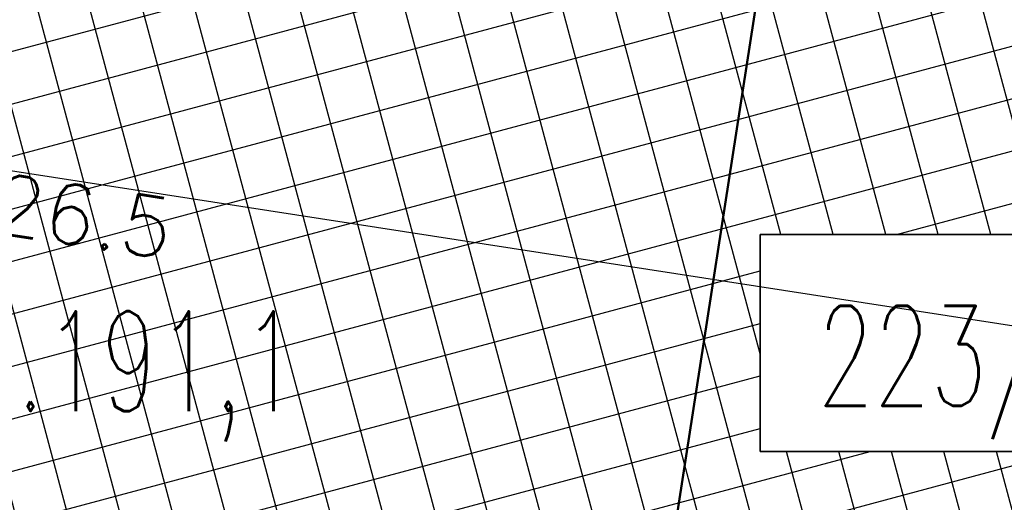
# Model space of a CAD drawing. Header units: metres. Extents: x 5509548 to 5517943, y 5680530 to 5684871.
# Tile 22 of 256: x 5516059 to 5516071, y 5683306 to 5683312. Entities that reach past the tile are written whole.
import ezdxf
from ezdxf.enums import TextEntityAlignment as Align

# ---------------------------------------------------------------- set-up
doc = ezdxf.new("R2010")
doc.units = ezdxf.units.M
doc.linetypes.add('L_0_07', pattern=[2.25, 0.75, -0.5, 0, -0.5, 0, -0.5])
doc.layers.get('0').update_dxf_attribs({"linetype": 'CONTINUOUS', "lineweight": 18})
doc.layers.get('Defpoints').update_dxf_attribs({"linetype": 'CONTINUOUS'})
for name, color, linetype in [('A-Budynek szraf', 170, 'CONTINUOUS'), ('A-Nasadzenia', 7, 'CONTINUOUS'), ('A-Nawierzchnie', 41, 'CONTINUOUS')]:
    doc.layers.add(name, color=color, linetype=linetype)
doc.layers.add('D-WYMIARY', color=7, linetype='CONTINUOUS', lineweight=15)
doc.layers.add('pzp', color=7, linetype='L_0_07', lineweight=35, true_color=0xd200d2)
doc.layers.add('wysokosci', color=7, linetype='CONTINUOUS', lineweight=25, true_color=0x24e924)
doc.styles.get("Standard").update_dxf_attribs({"font": 'simplex.shx'})
doc.dimstyles.get("Standard").update_dxf_attribs({"dimtxt": 0.18, "dimasz": 0.18, "dimexe": 0.18, "dimexo": 0.0625, "dimgap": 0.09, "dimtad": 0, "dimtih": 1, "dimtoh": 1, "dimdec": 4, "dimzin": 0, "dimdsep": 46, "dimtxsty": 'Standard', "dimcen": 0.09, "dimadec": 0, "dimazin": 0, "dimtfac": 1, "dimtdec": 4, "dimtofl": 0, "dimtmove": 0, "dimatfit": 3, "dimfxl": 1, "dimtolj": 1, "dimtzin": 0, "dimarcsym": 0})

# ---------------------------------------------------------------- blocks, each defined once
blk = doc.blocks.new('_ARCHTICK')
at = {"color": 0, "linetype": 'ByBlock', "lineweight": -2}
blk.add_line((0, 0), (-1, 0), dxfattribs=at)
blk.add_solid([(0.397747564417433, 0.3093592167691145), (0.3093592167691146, 0.397747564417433), (-0.3093592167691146, -0.397747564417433), (-0.397747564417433, -0.3093592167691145)], dxfattribs=at)
blk = doc.blocks.new('*D420')
at = {"layer": 'D-WYMIARY', "color": 14, "lineweight": -2}
for p, q in [((5516046.898735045, 5683315.945821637), (5516046.235063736, 5683311.666743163)), ((5516045.898030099, 5683312.103559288), (5516072.845841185, 5683307.924040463)), ((5516073.055997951, 5683311.888914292), (5516072.392326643, 5683307.609835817))]:
    blk.add_line(p, q, dxfattribs=at)
at = {"layer": 'Defpoints', "color": 0}
for p in [(5516046.954293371, 5683316.304038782), (5516073.111556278, 5683312.247131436), (5516072.450567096, 5683307.985346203)]:
    blk.add_point(p, dxfattribs=at)
at = {"layer": 'D-WYMIARY', "color": 14, "lineweight": -2, "xscale": 0.5, "yscale": 0.5, "zscale": 0.5}
for p, rotation in [((5516046.293304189, 5683312.042253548), 171.1838518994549), ((5516072.450567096, 5683307.985346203), 351.1838518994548)]:
    blk.add_blockref('_ARCHTICK', p, dxfattribs=dict(at, rotation=rotation))
at = {"layer": 'D-WYMIARY', "color": 50, "linetype": 'ByBlock', "insert": (5516059.306798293, 5683309.593821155), "char_height": 0.75, "attachment_point": 5, "rotation": 351.18385189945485}
blk.add_mtext('\\A1;26.5', dxfattribs=at)

msp = doc.modelspace()

# ---------------------------------------------------------------- hatches: boundary and pattern name
at = {"layer": 'A-Budynek szraf', "linetype": 'ByBlock', "transparency": 33554687}
h = msp.add_hatch(dxfattribs=at)
h.set_pattern_fill('ANSI37', color=256, scale=0.2, angle=59.99999999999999, style=0)
h.set_pattern_definition([(105, (-191.2213894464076, 9.313225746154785e-10), (-0.6133628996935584, -0.1643500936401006), []), (194.9999999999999, (-191.2213894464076, 9.313225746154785e-10), (0.1643500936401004, -0.6133628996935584), [])])
h.paths.add_polyline_path([(5516072.188769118, 5683309.363978), (5516067.782111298, 5683309.363978), (5516067.782111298, 5683306.64545265), (5516071.767134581, 5683306.645452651), (5516069.857698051, 5683294.334194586), (5516044.629329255, 5683298.247033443), (5516047.346706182, 5683315.767557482), (5516072.575074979, 5683311.854718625)])
h.paths.add_polyline_path([(5516054.454114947, 5683304.922500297), (5516060.695085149, 5683304.922500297), (5516060.695085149, 5683303.164174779), (5516054.454114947, 5683303.164174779)], flags=16)
at = {"layer": 'A-Nawierzchnie', "linetype": 'ByBlock', "true_color": 0xb7e0ab, "transparency": 33554687}
h = msp.add_hatch(dxfattribs=at)
h.set_pattern_fill('ANSI37', color=9, scale=0.1, style=0)
h.set_pattern_definition([(45, (615.2743167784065, 129.3192508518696), (-0.2245064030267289, 0.2245064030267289), []), (135, (615.2743167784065, 129.3192508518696), (-0.2245064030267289, -0.2245064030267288), [])])
h.paths.add_polyline_path([(5516099.6639383, 5683319.509563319), (5516093.18050492, 5683320.492467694, 0.02400827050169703), (5516090.889116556, 5683320.728043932), (5516071.666547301, 5683321.775596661, -0.02484724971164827), (5516069.295594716, 5683322.023371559), (5516062.302756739, 5683323.108692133, -0.3638266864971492), (5516061.032989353, 5683324.559218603), (5516063.231110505, 5683324.230619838), (5516064.490548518, 5683332.646905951), (5516062.29494606, 5683332.975128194), (5516065.4430103, 5683353.379441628, 0.414213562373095), (5516062.9339508, 5683356.800643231), (5516050.08979864, 5683358.776220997, 0.4141947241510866), (5516046.668626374, 5683356.267352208), (5516042.257273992, 5683327.598946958, 0.4142317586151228), (5516044.766305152, 5683324.177561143), (5516053.343595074, 5683322.858275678, -0.02007901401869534), (5516053.579985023, 5683322.812134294), (5516052.668604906, 5683316.935679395), (5516054.150876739, 5683316.705803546), (5516053.920999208, 5683315.223525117), (5516046.954293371, 5683316.304038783), (5516046.53358273, 5683313.591470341), (5516044.962368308, 5683313.835160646), (5516043.961552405, 5683307.382313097), (5516045.532766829, 5683307.138622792), (5516044.092847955, 5683297.854620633), (5516044.241075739, 5683297.831630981), (5516044.011179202, 5683296.349353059), (5516069.871986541, 5683292.33842502), (5516070.101883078, 5683293.820702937), (5516070.250110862, 5683293.797713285), (5516071.690029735, 5683303.081715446), (5516073.26124416, 5683302.838025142), (5516074.262060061, 5683309.290872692), (5516072.690845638, 5683309.534562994), (5516073.111556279, 5683312.247131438), (5516066.144886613, 5683313.327639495), (5516066.374772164, 5683314.809910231), (5516068.140582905, 5683314.536067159), (5516068.712784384, 5683314.452779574), (5516069.444190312, 5683314.361830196), (5516070.42180041, 5683314.267207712), (5516071.256411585, 5683314.210627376), (5516075.58645081, 5683313.974792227), (5516074.85022779, 5683300.465115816), (5516082.256583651, 5683299.380121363), (5516080.796957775, 5683289.416467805), (5516090.875183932, 5683287.94005766), (5516092.610210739, 5683299.78364581), (5516076.426464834, 5683302.154484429), (5516076.852947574, 5683309.980433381), (5516087.948828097, 5683309.370979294), (5516088.305421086, 5683315.861425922), (5516090.617040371, 5683315.735451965, -0.02400827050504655), (5516092.431056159, 5683315.548954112), (5516098.599416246, 5683314.613815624), (5516098.31852322, 5683313.306826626), (5516091.99430035, 5683314.28274265), (5516090.39067605, 5683303.90295513), (5516099.094000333, 5683302.561238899), (5516096.496908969, 5683285.74680292), (5516069.794551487, 5683289.86845434), (5516048.342630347, 5683290.09877717), (5516034.965910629, 5683291.963955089), (5516037.042734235, 5683305.715577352), (5516039.999341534, 5683324.308768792), (5516043.122031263, 5683343.075807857), (5516045.796543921, 5683360.442185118), (5516068.332659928, 5683356.975872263), (5516067.979837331, 5683322.47700484), (5516099.929928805, 5683320.735853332)])

# ---------------------------------------------------------------- linework, layer by layer
at = {"layer": 'A-Nasadzenia', "linetype": 'ByBlock', "lineweight": 50}
msp.add_line((5516063.828592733, 5683287.089917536), (5516069.841679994, 5683325.859820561), dxfattribs=at)
at = {"layer": 'pzp', "color": 1, "linetype": 'ByBlock'}
msp.add_lwpolyline([(5516067.782111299, 5683309.363978), (5516073.318793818, 5683309.363978), (5516073.318793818, 5683306.64545265), (5516067.782111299, 5683306.64545265)], close=True, dxfattribs=at)

# ---------------------------------------------------------------- texts
at = {"layer": 'pzp', "color": 1, "linetype": 'Continuous', "lineweight": 35, "width": 0.66}
msp.add_text('223/51', height=1.25, dxfattribs=at).set_placement((5516068.497038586, 5683308.466719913), align=Align.TOP_LEFT)
at = {"layer": 'wysokosci', "lineweight": 25, "width": 0.66}
msp.add_text('.191,1', height=1.25, dxfattribs=at).set_placement((5516058.469999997, 5683308.399999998), align=Align.TOP_LEFT)

# ---------------------------------------------------------------- dimensions: what is measured, and where the dimension line sits
at = {"layer": 'D-WYMIARY'}
dim = msp.add_aligned_dim(p1=(5516046.954293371, 5683316.304038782), p2=(5516073.111556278, 5683312.247131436), distance=-4.312739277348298, dimstyle='Standard', override={"dimtxt": 0.75, "dimasz": 0.5, "dimexe": 0.3800000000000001, "dimexo": 0.3625, "dimgap": 0.05, "dimtad": 2, "dimtih": 0, "dimdec": 1, "dimblk": 'ARCHTICK', "dimblk1": 'ARCHTICK', "dimblk2": 'ARCHTICK', "dimdle": 0.4, "dimclrd": 14, "dimclre": 14, "dimclrt": 50, "dimtvp": 0.3}, dxfattribs=at)
dim.commit()
dim.dimension.update_dxf_attribs({"geometry": '*D420', "text_midpoint": (5516059.306798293, 5683309.593821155)})

doc.saveas('drawing.dxf')
